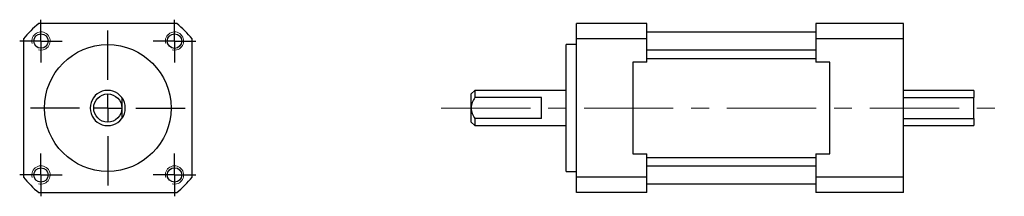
# Model space of a CAD drawing. Header units: millimetres. Extents: x 43 to 183, y 113 to 138.
import ezdxf

# ---------------------------------------------------------------- set-up
doc = ezdxf.new("R2010")
doc.units = ezdxf.units.MM
doc.linetypes.add('CENTERX2', pattern=[20.32, 12.7, -2.54, 2.54, -2.54])
doc.layers.add('標註文字', color=1, linetype='Continuous')

# ---------------------------------------------------------------- blocks, each defined once
blk = doc.blocks.new('SW_CENTERMARKSYMBOL_0')
at = {"layer": '標註文字', "color": 0}
for p, q in [((0, 4), (0, 11)), ((0, 0), (0, 2)), ((-4, 0), (-11, 0)), ((0, 0), (-2, 0)), ((0, 0), (0, -2)), ((0, 0), (2, 0)), ((4, 0), (11, 0)), ((0, -4), (0, -11))]:
    blk.add_line(p, q, dxfattribs=at)
blk = doc.blocks.new('SW_CENTERMARKSYMBOL_1')
at = {"layer": '標註文字', "color": 0}
for p, q in [((0, 2), (0, 3.025)), ((0, 0), (0, 2)), ((-2, 0), (-3.025, 0)), ((0, 0), (-2, 0)), ((0, 0), (0, -2)), ((0, 0), (2, 0)), ((2, 0), (3.025, 0)), ((0, -2), (0, -3.025))]:
    blk.add_line(p, q, dxfattribs=at)
blk = doc.blocks.new('SW_CENTERMARKSYMBOL_2')
at = {"layer": '標註文字', "color": 0}
for p, q in [((0, 2), (0, 3.025)), ((0, 0), (0, 2)), ((-2, 0), (-3.025, 0)), ((0, 0), (-2, 0)), ((0, 0), (0, -2)), ((0, 0), (2, 0)), ((2, 0), (3.025, 0)), ((0, -2), (0, -3.025))]:
    blk.add_line(p, q, dxfattribs=at)
blk = doc.blocks.new('SW_CENTERMARKSYMBOL_3')
at = {"layer": '標註文字', "color": 0}
for p, q in [((0, 2), (0, 3.025)), ((0, 0), (0, 2)), ((-2, 0), (-3.025, 0)), ((0, 0), (-2, 0)), ((0, 0), (0, -2)), ((0, 0), (2, 0)), ((2, 0), (3.025, 0)), ((0, -2), (0, -3.025))]:
    blk.add_line(p, q, dxfattribs=at)
blk = doc.blocks.new('SW_CENTERMARKSYMBOL_4')
at = {"layer": '標註文字', "color": 0}
for p, q in [((0, 2), (0, 3.025)), ((0, 0), (0, 2)), ((-2, 0), (-3.025, 0)), ((0, 0), (-2, 0)), ((0, 0), (0, -2)), ((0, 0), (2, 0)), ((2, 0), (3.025, 0)), ((0, -2), (0, -3.025))]:
    blk.add_line(p, q, dxfattribs=at)

msp = doc.modelspace()

# ---------------------------------------------------------------- linework, layer by layer
at = {"color": 7, "linetype": 'Continuous', "lineweight": 30}
for p, q in [((65.6, 137.42), (45.98, 137.42)), ((122.49, 135.23), (122.49, 137.42)), ((132.49, 137.42), (122.49, 137.42)), ((132.49, 135.23), (132.49, 137.42)), ((156.49, 137.42), (156.49, 135.23)), ((168.99, 137.42), (156.49, 137.42)), ((168.99, 135.23), (168.99, 137.42)), ((156.49, 136.17), (132.49, 136.17)), ((43.79, 135.23), (43.79, 115.61)), ((67.79, 115.61), (67.79, 135.23)), ((122.49, 115.61), (122.49, 135.23)), ((132.49, 135.23), (122.49, 135.23)), ((132.49, 131.92), (132.49, 135.23)), ((156.49, 135.23), (156.49, 131.92)), ((168.99, 135.23), (156.49, 135.23)), ((168.99, 115.61), (168.99, 135.23)), ((122.49, 134.42), (120.99, 134.42)), ((120.99, 125.42), (120.99, 134.42)), ((132.49, 133.67), (156.49, 133.67)), ((132.49, 131.92), (130.49, 131.92)), ((130.49, 131.92), (130.49, 118.92)), ((156.49, 132.42), (132.49, 132.42)), ((158.49, 131.92), (156.49, 131.92)), ((158.49, 118.92), (158.49, 131.92)), ((107.99, 127.92), (107.49, 127.42)), ((120.99, 127.92), (107.99, 127.92)), ((107.99, 127.92), (107.99, 126.92)), ((178.99, 127.92), (168.99, 127.92)), ((178.99, 127.92), (178.99, 126.92)), ((107.49, 125.42), (107.49, 127.42)), ((117.49, 126.92), (107.99, 126.92)), ((117.49, 123.92), (117.49, 126.92)), ((168.99, 126.92), (178.99, 126.92)), ((178.99, 123.92), (178.99, 126.92)), ((107.49, 123.42), (107.49, 125.42)), ((120.99, 116.42), (120.99, 125.42)), ((107.49, 123.42), (107.99, 122.92)), ((107.99, 123.92), (107.99, 122.92)), ((117.49, 123.92), (107.99, 123.92)), ((168.99, 123.92), (178.99, 123.92)), ((178.99, 123.92), (178.99, 122.92)), ((107.99, 122.92), (120.99, 122.92)), ((168.99, 122.92), (178.99, 122.92)), ((130.49, 118.92), (132.49, 118.92)), ((132.49, 115.61), (132.49, 118.92)), ((132.49, 118.42), (156.49, 118.42)), ((156.49, 118.92), (156.49, 115.61)), ((156.49, 118.92), (158.49, 118.92)), ((120.99, 116.42), (122.49, 116.42)), ((156.49, 117.17), (132.49, 117.17)), ((122.49, 113.42), (122.49, 115.61)), ((132.49, 115.61), (122.49, 115.61)), ((132.49, 113.42), (132.49, 115.61)), ((156.49, 115.61), (156.49, 113.42)), ((168.99, 115.61), (156.49, 115.61)), ((168.99, 113.42), (168.99, 115.61)), ((132.49, 114.67), (156.49, 114.67)), ((45.98, 113.42), (65.6, 113.42)), ((132.49, 113.42), (122.49, 113.42)), ((168.99, 113.42), (156.49, 113.42))]:
    msp.add_line(p, q, dxfattribs=at)
for centre, radius in [((46.29, 134.92), 1.02), ((65.29, 134.92), 1.03), ((55.79, 125.42), 9), ((55.79, 125.42), 2), ((46.29, 115.92), 1.02), ((65.29, 115.92), 1.03)]:
    msp.add_circle(centre, radius, dxfattribs=at)
for radius, start, end in [(15.5, 129.268, 140.732), (15.5, 39.268, 50.732), (2.5, 36.8699, 323.1301), (2.5, 323.1301, 36.8699), (15.5, 219.268, 230.732), (15.5, 309.268, 320.732)]:
    msp.add_arc((55.79, 125.42), radius, start, end, dxfattribs=at)
at = {"color": 7, "linetype": 'Continuous', "lineweight": 0}
for centre in [(46.29, 134.92), (65.29, 134.92), (46.29, 115.92), (65.29, 115.92)]:
    msp.add_arc(centre, 1.3, 255, 195, dxfattribs=at)
at = {"color": 7, "linetype": 'Continuous', "lineweight": 30}
for points, knots in [([(57.79, 126.92), (57.79, 126.69), (57.79, 126.46), (57.79, 126.08), (57.79, 125.95), (57.79, 125.69), (57.79, 125.56), (57.79, 125.42)], [0, 0, 0, 0, 0.5, 0.5, 0.75, 0.75, 1, 1, 1, 1]), ([(107.99, 126.92), (107.85, 126.69), (107.73, 126.46), (107.59, 126.08), (107.55, 125.95), (107.5, 125.69), (107.49, 125.56), (107.49, 125.42)], [0, 0, 0, 0, 0.5, 0.5, 0.75, 0.75, 1, 1, 1, 1]), ([(57.79, 125.42), (57.79, 125.15), (57.79, 124.89), (57.79, 124.39), (57.79, 124.15), (57.79, 123.92)], [0, 0, 0, 0, 0.5, 0.5, 1, 1, 1, 1]), ([(107.49, 125.42), (107.49, 125.15), (107.54, 124.89), (107.73, 124.39), (107.85, 124.15), (107.99, 123.92)], [0, 0, 0, 0, 0.5, 0.5, 1, 1, 1, 1])]:
    msp.add_open_spline(points, degree=3, knots=knots, dxfattribs=at)
at = {"layer": '標註文字', "linetype": 'CENTERX2', "lineweight": 0}
msp.add_line((103.22, 125.42), (183.32, 125.42), dxfattribs=at)

# ---------------------------------------------------------------- block references
at = {"layer": '標註文字'}
for name, p in [('SW_CENTERMARKSYMBOL_4', (46.29, 134.92)), ('SW_CENTERMARKSYMBOL_1', (65.29, 134.92)), ('SW_CENTERMARKSYMBOL_0', (55.79, 125.42)), ('SW_CENTERMARKSYMBOL_3', (46.29, 115.92)), ('SW_CENTERMARKSYMBOL_2', (65.29, 115.92))]:
    msp.add_blockref(name, p, dxfattribs=at)

doc.saveas('drawing.dxf')
